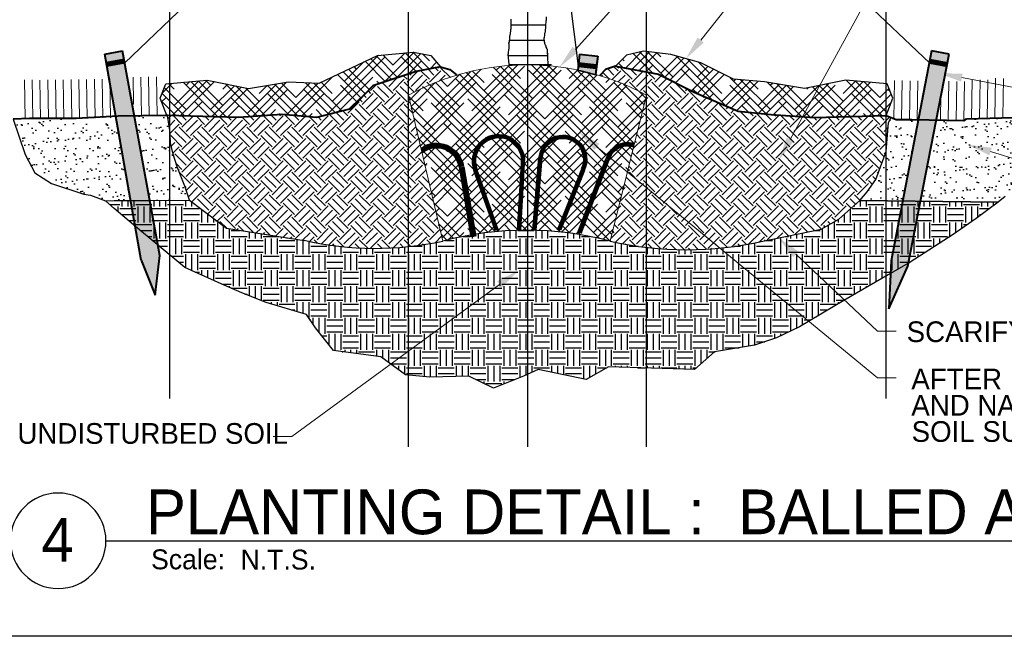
# Paper-space layout '113851PD001' of a CAD drawing. Header units: feet. Extents: x -1 to 187, y -1 to 115.
# Tile 3 of 32: x 1.8 to 6.96, y 5.26 to 8.49. Entities that reach past the tile are written whole.
import ezdxf

# ---------------------------------------------------------------- set-up
doc = ezdxf.new("R2010")
doc.units = ezdxf.units.FT
doc.header["$MEASUREMENT"] = 0
for name, color, linetype, plot in [('MA_Defpoints - construction guidline', 3, 'Continuous', False), ('MA_Defpoints - soil edge guideline', 60, 'Continuous', False), ('MA_Detail - frame', 92, 'Continuous', False)]:
    doc.layers.add(name, color=color, linetype=linetype, plot=plot)
for name, color, linetype in [('MA_Detail - earth_disturbed_hatch', 251, 'Continuous'), ('MA_Detail - hatch', 251, 'Continuous'), ('MA_Detail - mulch', 252, 'Continuous'), ('MA_Detail - title', 7, 'Continuous'), ('MA_Detail - wire', 6, 'Continuous'), ('MA_Detail - wood - hatch', 255, 'Continuous')]:
    doc.layers.add(name, color=color, linetype=linetype)
for name, color, linetype, lineweight in [('MA_Detail - finish_grade', 7, 'Continuous', 40), ('MA_Detail - lawn', 7, 'Continuous', 15), ('MA_Detail - plant rootball', 7, 'Continuous', 15), ('MA_Detail - planting hole', 7, 'Continuous', 15), ('MA_Detail - text - label', 7, 'Continuous', 9), ('MA_Detail - wire basket', 7, 'Continuous', 40), ('MA_Detail - wood', 5, 'Continuous', 40), ('MA_Detail - wrap', 7, 'Continuous', 25)]:
    doc.layers.add(name, color=color, linetype=linetype, lineweight=lineweight)
doc.styles.add('MA - 1-2 inch text', font='GOTHIC.TTF', dxfattribs={"height": 2.5})
doc.styles.add('MA - plant details', font='GOTHIC.TTF', dxfattribs={"height": 1.3})
doc.styles.add('MA detail number', font='GOTHIC.TTF')
doc.styles.add('ols - plant details', font='GOTHIC.TTF', dxfattribs={"height": 1.3})
doc.dimstyles.new('oakleaf detail dim style', dxfattribs={"dimtxt": 1.3, "dimasz": 1.5, "dimexe": 1, "dimexo": 1, "dimgap": 1, "dimtad": 0, "dimdec": 1, "dimlfac": 0.5, "dimzin": 3, "dimdsep": 46, "dimlunit": 4, "dimtxsty": 'ols - plant details', "dimblk": 'ARCHTICK', "dimcen": 0.125, "dimdle": 1, "dimclrd": 256, "dimclre": 256, "dimclrt": 256, "dimadec": 0, "dimazin": 1, "dimtfac": 1, "dimtdec": 1, "dimtofl": 0, "dimtmove": 1, "dimatfit": 3, "dimfxl": 1, "dimtolj": 1, "dimtzin": 0, "dimlwd": -1, "dimarcsym": 0})
pattern_1 = [(315, (2.00407, 5.75775), (0.1178511, -2e-17), [0.0833333, -0.0833333]), (315, (2.02617, 5.77985), (0.1178511, -2e-17), [0.0833333, -0.0833333]), (315, (2.04826, 5.801945), (0.1178511, -2e-17), [0.0833333, -0.0833333]), (45, (2.062995, 5.801945), (3e-17, 0.1178511), [0.0833333, -0.0833333]), (45, (2.08509, 5.77985), (3e-17, 0.1178511), [0.0833333, -0.0833333]), (45, (2.10719, 5.75775), (3e-17, 0.1178511), [0.0833333, -0.0833333])]
pattern_2 = [(37.5, (-1185259.8588, -440386.10538), (-0.0026903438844, 0.0822915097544), [0, -0.0649167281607, 0, -0.072604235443, 0, -0.0694011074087]), (7.5, (-1185259.8588, -440386.10538), (0.075584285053, 0.120529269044), [0, -0.0350208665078, 0, -0.0585104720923, 0, -0.0224218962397]), (327.5, (-1185259.91133, -440386.10538), (0.1329999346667, 0.0002416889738), [0, -0.021354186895, 0, -0.076875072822, 0, -0.1003646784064]), (317.5, (-1185259.91133, -440386.10538), (0.128386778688, 0.037484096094), [0, -0.0106770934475, 0, -0.050395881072, 0, -0.0576563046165])]
pattern_3 = [(45, (-1185259.858802, -440386.10538), (0.0637014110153, 0.10616901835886), [0.480466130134, -0.240233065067]), (135, (-1185259.858802, -440386.10538), (0.0637014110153, -0.10616901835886), [0.480466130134, -0.240233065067])]

# ---------------------------------------------------------------- blocks, each defined once
blk = doc.blocks.new('*X1000')
at = {"color": 0}
for p, q in [((3.5898, 4.375), (3.7063, 4.375)), ((3.5841, 4.3125), (3.7087, 4.3125)), ((3.5816, 4.25), (3.7102, 4.25)), ((3.5859, 4.1875), (3.7111, 4.1875)), ((3.5892, 4.125), (3.7175, 4.125)), ((3.5879, 4.0625), (3.7206, 4.0625)), ((3.5886, 4), (3.7213, 4)), ((3.5892, 3.9375), (3.7219, 3.9375)), ((3.5899, 3.875), (3.7226, 3.875)), ((3.5905, 3.8125), (3.7232, 3.8125)), ((3.5912, 3.75), (3.7239, 3.75)), ((3.5919, 3.6875), (3.7245, 3.6875)), ((3.5925, 3.625), (3.7252, 3.625)), ((3.5932, 3.5625), (3.7258, 3.5625)), ((3.5938, 3.5), (3.7265, 3.5)), ((3.5945, 3.4375), (3.7272, 3.4375)), ((3.5951, 3.375), (3.7278, 3.375)), ((3.5959, 3.3125), (3.7285, 3.3125)), ((3.5928, 3.25), (3.7316, 3.25)), ((3.5958, 3.1875), (3.732, 3.1875)), ((3.5917, 3.125), (3.7305, 3.125)), ((3.5867, 3.0625), (3.7282, 3.0625)), ((3.581, 3), (3.723, 3)), ((3.5747, 2.9375), (3.7359, 2.9375))]:
    blk.add_line(p, q, dxfattribs=at)
blk = doc.blocks.new('_ARCHTICK')
at = {"color": 0, "linetype": 'ByBlock', "const_width": 0.15}
blk.add_lwpolyline([(-0.5, -0.5), (0.5, 0.5)], dxfattribs=at)
blk = doc.blocks.new('*D975')
at = {"layer": 'Defpoints', "color": 0, "transparency": 16777216}
for p in [(-36.951, 22.01), (-28.246, 22.01, -400.961), (-26.719, 7.01, -400.961)]:
    blk.add_point(p, dxfattribs=at)
at = {"layer": 'MA_Detail - text - label', "transparency": 16777216}
for p, q in [((-36.951, 6.01), (-36.951, 23.01)), ((-36.951, 14.51), (-40.2, 11.414)), ((-40.2, 11.414), (-40.2, 9.414))]:
    blk.add_line(p, q, dxfattribs=at)
at = {"layer": 'MA_Detail - text - label', "lineweight": -2, "transparency": 16777216}
for p, q in [((-29.246, 22.01), (-37.951, 22.01)), ((-27.719, 7.01), (-37.951, 7.01))]:
    blk.add_line(p, q, dxfattribs=at)
at = {"layer": 'MA_Detail - text - label', "transparency": 16777216}
for p, rotation in [((-36.951, 22.01), 90), ((-36.951, 7.01), 270)]:
    blk.add_blockref('_ARCHTICK', p, dxfattribs=dict(at, rotation=rotation))
at = {"layer": 'MA_Detail - text - label', "transparency": 16777216, "insert": (-40.917, 8.414), "char_height": 1.3, "width": 14.78819, "attachment_point": 3, "rotation": 90, "style": 'MA - plant details'}
blk.add_mtext('\\A1;EQUAL', dxfattribs=at)
blk = doc.blocks.new('*D977')
at = {"layer": 'Defpoints', "color": 0, "transparency": 16777216}
for p in [(-36.951, 52.01), (-26.724, 52.01), (-27.998, 36.969, -902.217)]:
    blk.add_point(p, dxfattribs=at)
at = {"layer": 'MA_Detail - text - label', "transparency": 16777216}
for p, q in [((-36.951, 35.969), (-36.951, 53.01)), ((-36.951, 44.489), (-40.2, 42.168)), ((-40.2, 42.168), (-40.2, 40.168))]:
    blk.add_line(p, q, dxfattribs=at)
at = {"layer": 'MA_Detail - text - label', "lineweight": -2, "transparency": 16777216}
for p, q in [((-27.724, 52.01), (-37.951, 52.01)), ((-28.998, 36.969), (-37.951, 36.969))]:
    blk.add_line(p, q, dxfattribs=at)
at = {"layer": 'MA_Detail - text - label', "transparency": 16777216}
for p, rotation in [((-36.951, 52.01), 90), ((-36.951, 36.969), 270)]:
    blk.add_blockref('_ARCHTICK', p, dxfattribs=dict(at, rotation=rotation))
at = {"layer": 'MA_Detail - text - label', "transparency": 16777216, "insert": (-40.917, 39.168), "char_height": 1.3, "width": 14.78819, "attachment_point": 3, "rotation": 90, "style": 'MA - plant details'}
blk.add_mtext('\\A1;EQUAL', dxfattribs=at)
blk = doc.blocks.new('rgaerhae')
at = {"layer": 'MA_Defpoints - construction guidline'}
for p, q in [((-8.9296, 52.0103, -400.9613), (-53.1056, 52.0103, -400.9613)), ((-5.9131, 36.9687, -400.9613), (-50.0891, 36.9687, -400.9613)), ((-5.9131, 29.5103), (-50.0891, 29.5103)), ((-5.9131, 22.0103), (-50.0891, 22.0103)), ((-8.9296, 7.0103, -400.9613), (-53.1056, 7.0103, -400.9613))]:
    blk.add_line(p, q, dxfattribs=at)
at = {"layer": 'MA_Detail - text - label'}
for base, p1, p2, picture, middle in [((-36.9514, 52.0103, -400.9613), (-27.9976, 36.9687, -1303.1785), (-26.724, 52.0103, -400.9613), '*D977', (-40.1998, 39.1681, -400.9613)), ((-36.9514, 22.0103), (-26.7193, 7.0103, -400.9613), (-28.2462, 22.0103, -400.9613), '*D975', (-40.1998, 8.4145))]:
    dim = blk.add_linear_dim(base=base, p1=p1, p2=p2, angle=90, text='EQUAL', dimstyle='oakleaf detail dim style', override={"dimasz": 1}, dxfattribs=at)
    dim.commit()
    dim.dimension.update_dxf_attribs({"geometry": picture, "text_midpoint": middle, "dimtype": 128})

psp = doc.layouts.new('113851PD001')

# ---------------------------------------------------------------- hatches: boundary and pattern name
at = {"layer": 'MA_Detail - earth_disturbed_hatch', "ltscale": 2}
h = psp.add_hatch(dxfattribs=at)
h.set_pattern_fill('EARTH', color=256, scale=4, angle=-45, style=0)
h.set_pattern_definition(pattern_1)
edge = h.paths.add_edge_path()
edge.add_line((4.0187, 7.327), (3.8383, 8.0912))
edge.add_ellipse((4.4615, 6.9432), major_axis=(-0.9236, 0.9236), ratio=1, start_angle=331.4788, end_angle=343.4996, ccw=False)
edge.add_line((4.091, 8.1958), (4.0539, 8.2243))
edge.add_line((4.0539, 8.2243), (4.0057, 8.2387))
edge.add_line((4.0057, 8.2387), (3.8783, 8.2141))
edge.add_line((3.8783, 8.2141), (3.6522, 8.1388))
edge.add_line((3.6522, 8.1388), (3.5363, 8.0198))
edge.add_line((3.5363, 8.0198), (3.3558, 7.9747))
edge.add_line((3.3558, 7.9747), (3.1753, 7.9898))
edge.add_line((3.1753, 7.9898), (2.9496, 7.9747))
edge.add_line((2.9496, 7.9747), (2.5736, 7.9847))
edge.add_line((2.5736, 7.9847), (2.5779, 7.9738))
edge.add_line((2.5779, 7.9738), (2.5883, 7.9055))
edge.add_line((2.5883, 7.9055), (2.5919, 7.8419))
edge.add_line((2.5919, 7.8419), (2.6067, 7.7821))
edge.add_line((2.6067, 7.7821), (2.6274, 7.7148))
edge.add_line((2.6274, 7.7148), (2.6673, 7.614))
edge.add_line((2.6673, 7.614), (2.6922, 7.5416))
edge.add_line((2.6922, 7.5416), (2.8854, 7.394))
edge.add_line((2.8854, 7.394), (3.2927, 7.3308))
edge.add_ellipse((3.664, 8.9447), major_axis=(-1.171, 1.171), ratio=1, start_angle=122.0438, end_angle=147.3657)
h = psp.add_hatch(dxfattribs=at)
h.set_pattern_fill('EARTH', color=256, scale=4, angle=-45, style=0)
h.set_pattern_definition(pattern_1)
edge = h.paths.add_edge_path()
edge.add_line((5.6932, 7.327), (5.9986, 7.3894))
edge.add_line((5.9986, 7.3894), (6.0906, 7.4416))
edge.add_line((6.0906, 7.4416), (6.2017, 7.5385))
edge.add_line((6.2017, 7.5385), (6.2391, 7.5845))
edge.add_line((6.2391, 7.5845), (6.2854, 7.6489))
edge.add_line((6.2854, 7.6489), (6.3383, 7.7955))
edge.add_line((6.3383, 7.7955), (6.3518, 7.9472))
edge.add_line((6.3518, 7.9472), (6.3646, 7.9744))
edge.add_line((6.3646, 7.9744), (6.3383, 7.9847))
edge.add_line((6.3383, 7.9847), (5.9622, 7.9747))
edge.add_line((5.9622, 7.9747), (5.7366, 7.9898))
edge.add_line((5.7366, 7.9898), (5.5634, 8.0069))
edge.add_line((5.5634, 8.0069), (5.3345, 8.1059))
edge.add_line((5.3345, 8.1059), (5.1466, 8.2015))
edge.add_line((5.1466, 8.2015), (4.9211, 8.2424))
edge.add_line((4.9211, 8.2424), (4.8704, 8.2243))
edge.add_line((4.8704, 8.2243), (4.8406, 8.1933))
edge.add_ellipse((4.4615, 6.9432), major_axis=(0.9236, 0.9236), ratio=1, start_angle=376.5004, end_angle=388.1319, ccw=False)
edge.add_line((5.0848, 8.0912), (4.8939, 7.327))
edge.add_ellipse((5.2936, 9.0625), major_axis=(1.2593, 1.2593), ratio=1, start_angle=212.0318, end_angle=237.9682)
h = psp.add_hatch(dxfattribs=at)
h.set_pattern_fill('EARTH', color=256, scale=4, angle=-90, style=0)
h.set_pattern_definition([(270, (2.00407, 5.75775), (0.0833333, -0.0833333), [0.0833333, -0.0833333]), (270, (2.03532, 5.75775), (0.0833333, -0.0833333), [0.0833333, -0.0833333]), (270, (2.06657, 5.75775), (0.0833333, -0.0833333), [0.0833333, -0.0833333]), (360, (2.07699, 5.747335), (0.0833333, 0.0833333), [0.0833333, -0.0833333]), (360, (2.07699, 5.716085), (0.0833333, 0.0833333), [0.0833333, -0.0833333]), (360, (2.07699, 5.684835), (0.0833333, 0.0833333), [0.0833333, -0.0833333])])
edge = h.paths.add_edge_path()
edge.add_ellipse((4.4563, 5.7048), major_axis=(1.1881, 1.1881), ratio=1, start_angle=389.9029, end_angle=420.0971, ccw=False)
edge.add_ellipse((5.2936, 9.0625), major_axis=(1.2593, 1.2593), ratio=1, start_angle=212.0318, end_angle=237.9682)
edge.add_line((5.6932, 7.327), (5.9986, 7.3894))
edge.add_line((5.9986, 7.3894), (6.0906, 7.4416))
edge.add_line((6.0906, 7.4416), (6.2017, 7.5385))
edge.add_line((6.2017, 7.5385), (6.9245, 7.5306))
edge.add_line((6.9245, 7.5306), (6.8103, 7.4457))
edge.add_line((6.8103, 7.4457), (6.6898, 7.3612))
edge.add_line((6.6898, 7.3612), (6.4639, 7.2162))
edge.add_line((6.4639, 7.2162), (6.3491, 7.1499))
edge.add_line((6.3491, 7.1499), (6.1171, 7.016))
edge.add_line((6.1171, 7.016), (5.8856, 6.8783))
edge.add_line((5.8856, 6.8783), (5.7648, 6.8199))
edge.add_line((5.7648, 6.8199), (5.6499, 6.7815))
edge.add_line((5.6499, 6.7815), (5.4394, 6.7468))
edge.add_line((5.4394, 6.7468), (5.3355, 6.6546))
edge.add_line((5.3355, 6.6546), (4.8845, 6.6689))
edge.add_line((4.8845, 6.6689), (4.7685, 6.602))
edge.add_line((4.7685, 6.602), (4.5179, 6.6554))
edge.add_line((4.5179, 6.6554), (4.4398, 6.6195))
edge.add_line((4.4398, 6.6195), (4.2825, 6.5565))
edge.add_line((4.2825, 6.5565), (4.1537, 6.6193))
edge.add_line((4.1537, 6.6193), (3.9498, 6.6139))
edge.add_line((3.9498, 6.6139), (3.822, 6.6273))
edge.add_line((3.822, 6.6273), (3.6941, 6.7201))
edge.add_line((3.6941, 6.7201), (3.4454, 6.7535))
edge.add_line((3.4454, 6.7535), (3.3519, 6.8733))
edge.add_line((3.3519, 6.8733), (3.3042, 6.9424))
edge.add_line((3.3042, 6.9424), (3.0936, 7.0047))
edge.add_line((3.0936, 7.0047), (2.966, 7.0553))
edge.add_line((2.966, 7.0553), (2.8571, 7.1039))
edge.add_line((2.8571, 7.1039), (2.6666, 7.1889))
edge.add_line((2.6666, 7.1889), (2.3993, 7.4114))
edge.add_line((2.3993, 7.4114), (2.2972, 7.498))
edge.add_line((2.2972, 7.498), (2.2522, 7.5377))
edge.add_line((2.2522, 7.5377), (2.2965, 7.5388))
edge.add_line((2.2965, 7.5388), (2.6922, 7.5416))
edge.add_line((2.6922, 7.5416), (2.8854, 7.394))
edge.add_line((2.8854, 7.394), (3.2927, 7.3308))
edge.add_ellipse((3.664, 8.9447), major_axis=(-1.171, 1.171), ratio=1, start_angle=122.0438, end_angle=147.3657)
at = {"layer": 'MA_Detail - hatch'}
h = psp.add_hatch(dxfattribs=at)
h.set_pattern_fill('AR-SAND', color=256, scale=0.5125, style=0)
h.set_pattern_definition(pattern_2)
h.paths.add_polyline_path([(2.3089, 7.9801), (2.1152, 7.9697), (2.1152, 7.9688), (1.8536, 7.969), (1.7694, 7.9643), (1.8314, 7.7805), (1.8817, 7.6849), (1.969, 7.629), (2.1382, 7.5718), (2.1728, 7.5674), (2.2522, 7.5377), (2.2965, 7.5388), (2.3906, 7.5395)])
h.paths.add_polyline_path([(2.6067, 7.7821), (2.5919, 7.8419), (2.5883, 7.9055), (2.5779, 7.9738), (2.5736, 7.9847), (2.4044, 7.982), (2.4869, 7.5403), (2.6922, 7.5416), (2.6673, 7.614), (2.6274, 7.7148)])
h = psp.add_hatch(dxfattribs=at)
h.set_pattern_fill('AR-SAND', color=256, scale=0.5125, style=0)
h.set_pattern_definition(pattern_2)
h.paths.add_polyline_path([(6.5099, 7.9629), (6.4728, 7.9635), (6.4319, 7.9638), (6.3794, 7.9642), (6.3794, 7.9686), (6.3646, 7.9744), (6.3518, 7.9472), (6.3383, 7.7955), (6.2854, 7.6489), (6.2391, 7.5845), (6.2017, 7.5385), (6.4302, 7.536)])
h.paths.add_polyline_path([(7.1816, 7.8233), (7.2001, 7.9022), (7.1961, 7.9427), (7.0881, 7.9729), (7.0032, 7.9739), (6.7587, 7.9662), (6.7454, 7.959), (6.6055, 7.9613), (6.5264, 7.535), (6.9245, 7.5306), (6.9624, 7.5603), (7.0383, 7.6196), (7.1092, 7.7291), (7.1458, 7.7724)])
at = {"layer": 'MA_Detail - mulch'}
h = psp.add_hatch(dxfattribs=at)
h.set_pattern_fill('HOUND', color=256, scale=5.765594, angle=45, style=0)
h.set_pattern_definition(pattern_3)
h.paths.add_polyline_path([(2.5385, 8.0749), (2.5686, 8.15), (2.7842, 8.1701), (2.9998, 8.125), (3.2104, 8.16), (3.3703, 8.1529), (3.6751, 8.2992), (3.8647, 8.3166), (3.9547, 8.2987), (4.0057, 8.2387), (3.8783, 8.2141), (3.6522, 8.1388), (3.5363, 8.0198), (3.3558, 7.9747), (3.1753, 7.9898), (2.9496, 7.9747), (2.5736, 7.9847)])
h = psp.add_hatch(dxfattribs=at)
h.set_pattern_fill('HOUND', color=256, scale=5.765594, angle=45, style=0)
h.set_pattern_definition(pattern_3)
h.paths.add_polyline_path([(6.3433, 8.15), (6.1277, 8.1701), (5.9121, 8.125), (5.7015, 8.16), (5.54, 8.1738), (5.3687, 8.2595), (5.2115, 8.3039), (5.068, 8.3209), (4.9792, 8.3005), (4.9211, 8.2424), (5.1466, 8.2015), (5.3345, 8.1059), (5.5634, 8.0069), (5.7366, 7.9898), (5.9622, 7.9747), (6.3383, 7.9847), (6.3734, 8.0749)])
h = psp.add_hatch(dxfattribs=at)
h.set_pattern_fill('HOUND', color=256, scale=5.765594, angle=45, style=0)
h.set_pattern_definition([(45, (2.00407, 5.75775), (0.0637014, 0.10616902), [0.480466, -0.240233]), (135, (2.00407, 5.75775), (0.0637014, -0.10616902), [0.480466, -0.240233])])
edge = h.paths.add_edge_path()
edge.add_line((4.0187, 7.327), (3.8383, 8.0912))
edge.add_ellipse((4.4615, 6.9432), major_axis=(-0.9236, 0.9236), ratio=1, start_angle=286.5004, end_angle=343.4996, ccw=False)
edge.add_line((5.0848, 8.0912), (4.8939, 7.327))
edge.add_ellipse((4.4563, 5.7048), major_axis=(-1.1881, 1.1881), ratio=1, start_angle=-60.0971, end_angle=-29.9029)
at = {"layer": 'MA_Detail - wood - hatch'}
h = psp.add_hatch(color=256, dxfattribs=at)
h.dxf.hatch_style = 1
h.paths.add_polyline_path([(2.349, 8.2772), (2.3407, 8.3227), (2.2486, 8.3055), (2.2566, 8.2601)])
h = psp.add_hatch(color=256, dxfattribs=at)
h.dxf.hatch_style = 1
h.paths.add_polyline_path([(4.823, 8.2495), (4.8286, 8.2957), (4.7336, 8.3063), (4.7285, 8.26)])
h = psp.add_hatch(color=256, dxfattribs=at)
h.dxf.hatch_style = 1
h.paths.add_polyline_path([(6.6604, 8.2602), (6.6692, 8.3055), (6.5771, 8.3227), (6.5684, 8.2773)])
h = psp.add_hatch(color=256, dxfattribs=at)
h.dxf.hatch_style = 1
h.paths.add_polyline_path([(2.4388, 7.2274), (2.5116, 7.0435), (2.5356, 7.2509), (2.352, 8.2604), (2.2596, 8.2433)])
h = psp.add_hatch(color=256, dxfattribs=at)
h.dxf.hatch_style = 1
h.paths.add_polyline_path([(6.6571, 8.2435), (6.5651, 8.2605), (6.3649, 7.2238), (6.3529, 6.9714), (6.4529, 7.1963)])
h = psp.add_hatch(color=256, dxfattribs=at)
h.dxf.hatch_style = 1
h.paths.add_polyline_path([(4.8167, 8.1975), (4.8209, 8.2326), (4.7266, 8.2431), (4.7242, 8.2219)])

# ---------------------------------------------------------------- linework, layer by layer
at = {"layer": 'Defpoints'}
psp.add_line((4.7242, 8.2219, -1189.2896), (4.8167, 8.1975, -1515.135), dxfattribs=at)
at = {"layer": 'MA_Defpoints - construction guidline'}
for p, q in [((4.7336, 8.3063), (4.7285, 8.26)), ((4.8286, 8.2957), (4.7336, 8.3063)), ((4.7285, 8.26), (4.823, 8.2495)), ((4.823, 8.2495), (4.8286, 8.2957)), ((4.7266, 8.2431, -651.5892), (4.7242, 8.2219, -651.5892)), ((4.7242, 8.2219, -651.5892), (4.8167, 8.1975, -651.5892)), ((4.8209, 8.2326, -651.5892), (4.7266, 8.2431, -651.5892)), ((4.8167, 8.1975, -651.5892), (4.8209, 8.2326, -651.5892))]:
    psp.add_line(p, q, dxfattribs=at)
at = {"layer": 'MA_Defpoints - soil edge guideline'}
for p, q in [((1.8536, 7.969, -400.9613), (1.7694, 7.9643, -400.9613)), ((1.7694, 7.9643, -400.9613), (1.8314, 7.7805, -400.9613)), ((2.0988, 7.9688, -400.9613), (1.8536, 7.969, -400.9613)), ((2.3184, 7.9806, -400.9613), (2.0988, 7.9688, -400.9613)), ((2.5736, 7.9847, -400.9613), (2.3184, 7.9806, -400.9613)), ((2.5779, 7.9738, -400.9613), (2.5736, 7.9847, -400.9613)), ((2.5883, 7.9055, -400.9613), (2.5779, 7.9738, -400.9613)), ((6.3383, 7.7955, -400.9613), (6.3518, 7.9472, -400.9613)), ((6.3518, 7.9472, -400.9613), (6.3646, 7.9744, -400.9613)), ((6.3646, 7.9744, -400.9613), (6.391, 7.9641, -400.9613)), ((6.391, 7.9641, -400.9613), (6.4319, 7.9638, -400.9613)), ((6.4319, 7.9638, -400.9613), (6.4728, 7.9635, -400.9613)), ((6.4728, 7.9635, -400.9613), (6.7454, 7.959, -400.9613)), ((6.7454, 7.959, -400.9613), (6.7587, 7.9662, -400.9613)), ((6.7587, 7.9662, -400.9613), (7.0032, 7.9739, -400.9613)), ((2.5919, 7.8419, -400.9613), (2.5883, 7.9055, -400.9613)), ((2.6067, 7.7821, -400.9613), (2.5919, 7.8419, -400.9613)), ((6.2854, 7.6489, -400.9613), (6.3383, 7.7955, -400.9613)), ((1.8314, 7.7805, -400.9613), (1.8817, 7.6849, -400.9613)), ((2.6274, 7.7148, -400.9613), (2.6067, 7.7821, -400.9613)), ((1.8817, 7.6849, -400.9613), (1.969, 7.629, -400.9613)), ((2.6673, 7.614, -400.9613), (2.6274, 7.7148, -400.9613)), ((1.969, 7.629, -400.9613), (2.1382, 7.5718, -400.9613)), ((6.2391, 7.5845, -400.9613), (6.2854, 7.6489, -400.9613)), ((2.6922, 7.5416, -400.9613), (2.6673, 7.614, -400.9613)), ((6.2017, 7.5385, -400.9613), (6.2391, 7.5845, -400.9613)), ((2.1382, 7.5718, -400.9613), (2.1728, 7.5674, -400.9613)), ((2.1728, 7.5674, -400.9613), (2.2522, 7.5377, -400.9613)), ((2.2522, 7.5377, -400.9613), (2.482, 7.5397, -400.9613)), ((2.2522, 7.5377, -402.6226), (2.2965, 7.5388, -402.6226)), ((2.2972, 7.498, -402.6226), (2.2522, 7.5377, -402.6226)), ((2.2965, 7.5388, -402.6226), (2.6922, 7.5416, -402.6226)), ((2.482, 7.5397, -400.9613), (2.6922, 7.5416, -400.9613)), ((2.6922, 7.5416, -402.6226), (2.8854, 7.394, -402.6226)), ((6.0906, 7.4416, -402.6226), (6.2017, 7.5385, -402.6226)), ((6.9245, 7.5306, -400.9613), (6.2017, 7.5385, -400.9613)), ((6.2017, 7.5385, -402.6226), (6.9245, 7.5306, -402.6226)), ((6.9245, 7.5306, -402.6226), (6.8103, 7.4457, -402.6226)), ((6.9624, 7.5603, -400.9613), (6.9245, 7.5306, -400.9613)), ((2.3993, 7.4114, -402.6226), (2.2972, 7.498, -402.6226)), ((5.9986, 7.3894, -402.6226), (6.0906, 7.4416, -402.6226)), ((6.8103, 7.4457, -402.6226), (6.6898, 7.3612, -402.6226)), ((2.6666, 7.1889, -402.6226), (2.3993, 7.4114, -402.6226)), ((2.8854, 7.394, -402.6226), (3.2927, 7.3308, -402.6226)), ((5.6932, 7.327, -402.6226), (5.9986, 7.3894, -402.6226)), ((6.6898, 7.3612, -402.6226), (6.4639, 7.2162, -402.6226)), ((2.8571, 7.1039, -402.6226), (2.6666, 7.1889, -402.6226)), ((6.4639, 7.2162, -402.6226), (6.3491, 7.1499, -402.6226)), ((6.3491, 7.1499, -402.6226), (6.1171, 7.016, -402.6226)), ((2.966, 7.0553, -402.6226), (2.8571, 7.1039, -402.6226)), ((3.0936, 7.0047, -402.6226), (2.966, 7.0553, -402.6226)), ((6.1171, 7.016, -402.6226), (5.8856, 6.8783, -402.6226)), ((3.3042, 6.9424, -402.6226), (3.0936, 7.0047, -402.6226)), ((3.3519, 6.8733, -402.6226), (3.3042, 6.9424, -402.6226)), ((3.4454, 6.7535, -402.6226), (3.3519, 6.8733, -402.6226)), ((5.8856, 6.8783, -402.6226), (5.7648, 6.8199, -402.6226)), ((5.7648, 6.8199, -402.6226), (5.6499, 6.7815, -402.6226)), ((3.6941, 6.7201, -402.6226), (3.4454, 6.7535, -402.6226)), ((5.6499, 6.7815, -402.6226), (5.4394, 6.7468, -402.6226)), ((3.822, 6.6273, -402.6226), (3.6941, 6.7201, -402.6226)), ((5.4394, 6.7468, -402.6226), (5.3355, 6.6546, -402.6226)), ((4.5179, 6.6554, -402.6226), (4.4398, 6.6195, -402.6226)), ((4.7685, 6.602, -402.6226), (4.5179, 6.6554, -402.6226)), ((4.8845, 6.6689, -402.6226), (4.7685, 6.602, -402.6226)), ((5.3355, 6.6546, -402.6226), (4.8845, 6.6689, -402.6226)), ((3.9498, 6.6139, -402.6226), (3.822, 6.6273, -402.6226)), ((4.1537, 6.6193, -402.6226), (3.9498, 6.6139, -402.6226)), ((4.2825, 6.5565, -402.6226), (4.1537, 6.6193, -402.6226)), ((4.4398, 6.6195, -402.6226), (4.2825, 6.5565, -402.6226))]:
    psp.add_line(p, q, dxfattribs=at)
for centre, major_axis, start_param, end_param in [((4.4563, 5.6517, -402.6226), (1.2244, 1.2244), 0.529894, 1.040902), ((3.664, 8.9447, -402.6226), (-1.171, 1.171), 2.130066, 2.572016), ((5.2936, 9.0625, -402.6226), (1.2593, 1.2593), 3.700653, 4.153329)]:
    psp.add_ellipse(centre, major_axis=major_axis, ratio=1, start_param=start_param, end_param=end_param, dxfattribs=at)
at = {"layer": 'MA_Detail - finish_grade'}
for p, q in [((3.8783, 8.2141, -400.9613), (3.6522, 8.1388, -400.9613)), ((4.0057, 8.2387, -400.9613), (3.8783, 8.2141, -400.9613)), ((4.0057, 8.2387, -400.9613), (4.0539, 8.2243, -400.9613)), ((4.0057, 8.2387, -400.9613), (4.0057, 8.2387, -400.9613)), ((4.0539, 8.2243, -400.9613), (4.0888, 8.1975, -400.9613)), ((4.8704, 8.2243), (4.8407, 8.1934)), ((4.9211, 8.2424), (4.8704, 8.2243)), ((4.9211, 8.2424, -400.9613), (4.9211, 8.2424, -400.9613)), ((4.9211, 8.2424, -400.9613), (5.1466, 8.2015, -400.9613)), ((5.1466, 8.2015, -400.9613), (5.3345, 8.1059, -400.9613)), ((3.6522, 8.1388, -400.9613), (3.5363, 8.0198, -400.9613)), ((5.3345, 8.1059, -400.9613), (5.5634, 8.0069, -400.9613)), ((3.5363, 8.0198, -400.9613), (3.3558, 7.9747, -400.9613)), ((5.5634, 8.0069, -400.9613), (5.7366, 7.9898, -400.9613)), ((1.8536, 7.969, -400.9613), (1.7694, 7.9643, -400.9613)), ((2.0988, 7.9688, -400.9613), (1.8536, 7.969, -400.9613)), ((2.3184, 7.9806, -400.9613), (2.0988, 7.9688, -400.9613)), ((2.5736, 7.9847, -400.9613), (2.3184, 7.9806, -400.9613)), ((2.5736, 7.9847, -400.9613), (2.5736, 7.9847, -400.9613)), ((2.9496, 7.9747, -400.9613), (2.5736, 7.9847, -400.9613)), ((2.5736, 7.9847, -400.9613), (2.5736, 7.9847, -400.9613)), ((3.1753, 7.9898, -400.9613), (2.9496, 7.9747, -400.9613)), ((3.3558, 7.9747, -400.9613), (3.1753, 7.9898, -400.9613)), ((5.7366, 7.9898, -400.9613), (5.9622, 7.9747, -400.9613)), ((5.9622, 7.9747, -400.9613), (6.3383, 7.9847, -400.9613)), ((6.3383, 7.9847, -400.9613), (6.391, 7.9641, -400.9613)), ((6.3383, 7.9847, -400.9613), (6.3383, 7.9847, -400.9613)), ((6.391, 7.9641, -400.9613), (6.4319, 7.9638, -400.9613)), ((6.4319, 7.9638, -400.9613), (6.4728, 7.9635, -400.9613)), ((6.4728, 7.9635, -400.9613), (6.7454, 7.959, -400.9613)), ((6.7454, 7.959, -400.9613), (6.7587, 7.9662, -400.9613)), ((6.7587, 7.9662, -400.9613), (7.0032, 7.9739, -400.9613))]:
    psp.add_line(p, q, dxfattribs=at)
at = {"layer": 'MA_Detail - frame'}
psp.add_line((12.9917, 5.2578), (1.5, 5.2578), dxfattribs=at)
at = {"layer": 'MA_Detail - lawn'}
for p, q in [((1.8276, 8.171, -400.9613), (1.8309, 7.9676, -400.9613)), ((1.8682, 8.1717, -400.9613), (1.8716, 7.9683, -400.9613)), ((1.9089, 8.1695, -400.9613), (1.9123, 7.9662, -400.9613)), ((1.9496, 8.1702, -400.9613), (1.953, 7.9669, -400.9613)), ((1.9903, 8.1709, -400.9613), (1.9936, 7.9675, -400.9613)), ((2.031, 8.1715, -400.9613), (2.0343, 7.9682, -400.9613)), ((2.0716, 8.1722, -400.9613), (2.075, 7.9689, -400.9613)), ((2.1123, 8.1729, -400.9613), (2.1156, 7.9695, -400.9613)), ((2.153, 8.1735, -400.9613), (2.1563, 7.9702, -400.9613)), ((2.1936, 8.1742, -400.9613), (2.197, 7.9709, -400.9613)), ((2.2343, 8.1749, -400.9613), (2.2376, 7.9715, -400.9613)), ((2.275, 8.1755, -400.9613), (2.2783, 7.9722, -400.9613)), ((2.3964, 8.1852, -400.9613), (2.3987, 8.0436, -400.9613)), ((2.4371, 8.1859, -400.9613), (2.4404, 7.9826, -400.9613)), ((2.4777, 8.1866, -400.9613), (2.4811, 7.9832, -400.9613)), ((2.5184, 8.1872, -400.9613), (2.5217, 7.9839, -400.9613)), ((6.3825, 8.1675, -400.9613), (6.3792, 7.9659, -400.9613)), ((6.4231, 8.1668, -400.9613), (6.4198, 7.9635, -400.9613)), ((6.4638, 8.1662, -400.9613), (6.4605, 7.9628, -400.9613)), ((6.5045, 8.1655, -400.9613), (6.5011, 7.9622, -400.9613)), ((6.6674, 8.1637, -400.9613), (6.6641, 7.9603, -400.9613)), ((6.7081, 8.163, -400.9613), (6.7047, 7.9597, -400.9613)), ((6.7487, 8.1624, -400.9613), (6.7454, 7.959, -400.9613)), ((6.7896, 8.1704, -400.9613), (6.7862, 7.9671, -400.9613)), ((6.8303, 8.1717, -400.9613), (6.8269, 7.9683, -400.9613)), ((6.8709, 8.171, -400.9613), (6.8676, 7.9677, -400.9613)), ((6.9117, 8.1791, -400.9613), (6.9084, 7.9758, -400.9613)), ((6.9524, 8.1784, -400.9613), (6.9491, 7.9751, -400.9613)), ((6.6256, 8.0962, -400.9613), (6.6234, 7.961, -400.9613))]:
    psp.add_line(p, q, dxfattribs=at)
at = {"layer": 'MA_Detail - mulch'}
for p, q in [((3.3703, 8.1529, -400.9613), (3.6751, 8.2992, -400.9613)), ((3.6751, 8.2992, -400.9613), (3.8647, 8.3166, -400.9613)), ((3.8647, 8.3166, -400.9613), (3.9547, 8.2987, -400.9613)), ((4.9792, 8.3005, -400.9613), (4.9211, 8.2424, -400.9613)), ((5.068, 8.3209, -400.9613), (4.9792, 8.3005, -400.9613)), ((5.2115, 8.3039, -400.9613), (5.068, 8.3209, -400.9613)), ((5.3687, 8.2595, -400.9613), (5.2115, 8.3039, -400.9613)), ((3.9547, 8.2987, -400.9613), (4.0057, 8.2387, -400.9613)), ((5.54, 8.1738, -400.9613), (5.3687, 8.2595, -400.9613)), ((3.8783, 8.2141, -400.9613), (3.6522, 8.1388, -400.9613)), ((4.0057, 8.2387, -400.9613), (3.8783, 8.2141, -400.9613)), ((4.9211, 8.2424, -400.9613), (5.1466, 8.2015, -400.9613)), ((5.1466, 8.2015, -400.9613), (5.3345, 8.1059, -400.9613)), ((2.5385, 8.0749, -400.9613), (2.5686, 8.15, -400.9613)), ((2.5686, 8.15, -400.9613), (2.7842, 8.1701, -400.9613)), ((2.7842, 8.1701, -400.9613), (2.9998, 8.125, -400.9613)), ((2.9998, 8.125, -400.9613), (3.2104, 8.16, -400.9613)), ((3.2104, 8.16, -400.9613), (3.3703, 8.1529, -400.9613)), ((5.7015, 8.16, -400.9613), (5.54, 8.1738, -400.9613)), ((5.9121, 8.125, -400.9613), (5.7015, 8.16, -400.9613)), ((6.1277, 8.1701, -400.9613), (5.9121, 8.125, -400.9613)), ((6.3433, 8.15, -400.9613), (6.1277, 8.1701, -400.9613)), ((6.3734, 8.0749, -400.9613), (6.3433, 8.15, -400.9613)), ((3.6522, 8.1388, -400.9613), (3.5363, 8.0198, -400.9613)), ((5.3345, 8.1059, -400.9613), (5.5634, 8.0069, -400.9613)), ((2.5736, 7.9847, -400.9613), (2.5385, 8.0749, -400.9613)), ((2.5385, 8.0749, -400.9613), (2.5385, 8.0749, -400.9613)), ((6.3383, 7.9847, -400.9613), (6.3734, 8.0749, -400.9613)), ((3.5363, 8.0198, -400.9613), (3.3558, 7.9747, -400.9613)), ((5.5634, 8.0069, -400.9613), (5.7366, 7.9898, -400.9613)), ((2.9496, 7.9747, -400.9613), (2.5736, 7.9847, -400.9613)), ((3.1753, 7.9898, -400.9613), (2.9496, 7.9747, -400.9613)), ((3.3558, 7.9747, -400.9613), (3.1753, 7.9898, -400.9613)), ((5.7366, 7.9898, -400.9613), (5.9622, 7.9747, -400.9613)), ((5.9622, 7.9747, -400.9613), (6.3383, 7.9847, -400.9613))]:
    psp.add_line(p, q, dxfattribs=at)
at = {"layer": 'MA_Detail - plant rootball'}
for p, q in [((4.0187, 7.327, -1303.1785), (3.8383, 8.0912, -1303.1785)), ((5.0848, 8.0912, -1303.1785), (4.8939, 7.327, -1303.1785))]:
    psp.add_line(p, q, dxfattribs=at)
for centre, major_axis, start_param, end_param in [((4.4615, 6.9432, -1303.1785), (-0.9236, 0.9236), -1.28281, -0.287986), ((4.4563, 5.7048, -1303.1785), (1.1881, 1.1881), 0.521904, 1.048893)]:
    psp.add_ellipse(centre, major_axis=major_axis, ratio=1, start_param=start_param, end_param=end_param, dxfattribs=at)
at = {"layer": 'MA_Detail - planting hole'}
for p, q in [((2.5736, 7.9847, -400.9613), (2.5736, 7.9847, -400.9613)), ((2.5736, 7.9847, -400.9613), (2.5779, 7.9738, -400.9613)), ((2.5779, 7.9738, -400.9613), (2.5883, 7.9055, -400.9613)), ((6.3383, 7.7955, -400.9613), (6.3518, 7.9472, -400.9613)), ((6.3518, 7.9472, -400.9613), (6.3646, 7.9744, -400.9613)), ((2.5883, 7.9055, -400.9613), (2.5919, 7.8419, -400.9613)), ((2.5919, 7.8419, -400.9613), (2.6067, 7.7821, -400.9613)), ((6.2854, 7.6489, -400.9613), (6.3383, 7.7955, -400.9613)), ((2.6067, 7.7821, -400.9613), (2.6274, 7.7148, -400.9613)), ((2.6274, 7.7148, -400.9613), (2.6673, 7.614, -400.9613)), ((6.2391, 7.5845, -400.9613), (6.2854, 7.6489, -400.9613)), ((2.6673, 7.614, -400.9613), (2.6922, 7.5416, -400.9613)), ((6.2017, 7.5385, -400.9613), (6.2391, 7.5845, -400.9613)), ((2.6922, 7.5416, -400.9613), (2.8854, 7.394, -400.9613)), ((6.0906, 7.4416, -400.9613), (6.2017, 7.5385, -400.9613)), ((5.9986, 7.3894, -400.9613), (6.0906, 7.4416, -400.9613)), ((6.0906, 7.4416, -400.9613), (6.0906, 7.4416, -400.9613)), ((6.0906, 7.4416, -400.9613), (6.0906, 7.4416, -400.9613)), ((2.8854, 7.394, -400.9613), (2.8854, 7.394, -400.9613)), ((2.8854, 7.394, -400.9613), (3.2927, 7.3308, -400.9613)), ((5.6932, 7.327, -400.9613), (5.9986, 7.3894, -400.9613))]:
    psp.add_line(p, q, dxfattribs=at)
for centre, major_axis, start_param, end_param in [((4.4563, 5.7048, -400.9613), (1.1881, 1.1881), 0.521904, 1.048893), ((3.664, 8.9447, -400.9613), (1.171, 1.171), 3.700862, 4.142813), ((5.2936, 9.0625, -400.9613), (1.2593, 1.2593), 3.700653, 4.153329)]:
    psp.add_ellipse(centre, major_axis=major_axis, ratio=1, start_param=start_param, end_param=end_param, dxfattribs=at)
at = {"layer": 'MA_Detail - text - label'}
for p, q in [((4.7125, 8.3307), (6.8516, 10.702)), ((5.3681, 8.3794), (6.8516, 10.2383)), ((5.8363, 7.8586), (6.8516, 9.7163)), ((6.7354, 8.1825), (7.414, 8.0532)), ((4.8245, 7.8203, -1303.1785), (6.2928, 6.6106, -1303.1785)), ((6.8855, 7.7954), (7.414, 7.6348)), ((5.8661, 7.2579, -1303.1785), (6.2928, 6.8551, -1303.1785)), ((4.3139, 7.1, -1303.1785), (3.2267, 6.304, -1303.1785)), ((6.2928, 6.8551, -1303.1785), (6.3907, 6.8551, -1303.1785)), ((6.2928, 6.6106, -1303.1785), (6.3907, 6.6106, -1303.1785)), ((3.2267, 6.304, -1303.1785), (3.1289, 6.304, -1303.1785))]:
    psp.add_line(p, q, dxfattribs=at)
for points in [[(5.3843, 8.3664), (5.2901, 8.2817), (5.3518, 8.3924)], [(4.728, 8.3168), (4.6288, 8.2379), (4.6971, 8.3447)], [(6.7315, 8.162), (6.6126, 8.2059), (6.7393, 8.2029)], [(4.8113, 7.8042, -1303.1785), (4.7281, 7.8998, -1303.1785), (4.8378, 7.8364, -1303.1785)], [(5.8546, 7.8487), (5.7763, 7.749), (5.818, 7.8686)], [(6.8795, 7.7754), (6.7659, 7.8317), (6.8916, 7.8153)], [(5.8518, 7.2428, -1303.1785), (5.7752, 7.3438, -1303.1785), (5.8804, 7.2731, -1303.1785)], [(4.3016, 7.1169, -1303.1785), (4.4148, 7.1739, -1303.1785), (4.3263, 7.0832, -1303.1785)]]:
    psp.add_solid(points, dxfattribs=at)
at = {"layer": 'MA_Detail - title'}
psp.add_line((2.2541, 5.7578), (10.4345, 5.7578), dxfattribs=at)
psp.add_ellipse((2.0041, 5.7578), major_axis=(-0.1768, 0.1768), ratio=1, start_param=3.926991, end_param=10.210176, dxfattribs=at)
at = {"layer": 'MA_Detail - wire'}
for p, q in [((4.3799, 10.2029), (2.3529, 8.2605)), ((4.5243, 10.2029), (6.565, 8.2605)), ((4.5483, 9.6281, -375.5958), (4.7266, 8.2431, -651.5892))]:
    psp.add_line(p, q, dxfattribs=at)
at = {"layer": 'MA_Detail - wire basket'}
for p, q in [((4.432, 7.7645, -1303.1785), (4.4094, 7.3821, -1303.1785)), ((4.4377, 7.7648, -1303.1785), (4.4162, 7.3836, -1303.1785)), ((4.4442, 7.7646, -1303.1785), (4.423, 7.3837, -1303.1785)), ((4.4913, 7.3835, -1303.1785), (4.5227, 7.7642, -1303.1785)), ((4.4982, 7.384, -1303.1785), (4.5294, 7.7636, -1303.1785)), ((4.5049, 7.3838, -1303.1785), (4.5362, 7.763, -1303.1785)), ((4.7253, 7.3659), (4.8737, 7.7552)), ((4.7325, 7.3659), (4.8802, 7.7535)), ((4.7398, 7.3659), (4.8869, 7.7517)), ((4.1685, 7.3486, -2606.357), (4.1063, 7.7131, -2606.357)), ((4.113, 7.7141, -2606.357), (4.1751, 7.3499, -2606.357)), ((4.1196, 7.7153, -2606.357), (4.1818, 7.3511, -2606.357)), ((4.1263, 7.7164, -2606.357), (4.1885, 7.3524, -2606.357)), ((4.293, 7.384, -1303.1785), (4.1822, 7.6982, -1303.1785)), ((4.3006, 7.3829, -1303.1785), (4.1886, 7.7004, -1303.1785)), ((4.3078, 7.3831, -1303.1785), (4.195, 7.7027, -1303.1785)), ((4.7456, 7.7037, -1303.1785), (4.6179, 7.3834, -1303.1785)), ((4.7519, 7.7012, -1303.1785), (4.6253, 7.3838, -1303.1785)), ((4.7582, 7.6987, -1303.1785), (4.6326, 7.3837, -1303.1785))]:
    psp.add_line(p, q, dxfattribs=at)
for centre, major_axis, start_param, end_param in [((4.3095, 7.7461, -1303.1785), (0.0962, 0.0962), 5.634091, 8.999605), ((4.6467, 7.7539, -1303.1785), (0.088, 0.088), 5.037762, 8.557197), ((3.985, 7.693, -2606.357), (0.1013, 0.1013), 5.661926, 7.682119), ((3.985, 7.693, -2606.357), (-0.0965, 0.0965), 4.091129, 6.133131), ((4.3097, 7.746, -1303.1785), (0.0915, 0.0915), 5.64382, 8.998747), ((4.3103, 7.7457, -1303.1785), (-0.087, 0.087), 4.080406, 7.424372), ((4.6467, 7.7539, -1303.1785), (-0.0832, 0.0832), 3.466966, 6.986401), ((4.6467, 7.7539, -1303.1785), (0.0784, 0.0784), 5.037762, 8.557197), ((4.9834, 7.7258), (0.0804, 0.0804), 0.469629, 2.094284), ((4.9834, 7.7258), (0.0756, 0.0756), 0.456875, 2.094284), ((3.985, 7.693, -2606.357), (-0.0917, 0.0917), 4.091129, 6.157093), ((3.985, 7.693, -2606.357), (0.0869, 0.0869), 5.661926, 7.751307), ((4.9834, 7.7258), (0.0706, 0.0706), 0.451145, 2.094284)]:
    psp.add_ellipse(centre, major_axis=major_axis, ratio=1, start_param=start_param, end_param=end_param, dxfattribs=at)
at = {"layer": 'MA_Detail - wood'}
for p, q in [((2.2486, 8.3055), (2.3407, 8.3227)), ((2.4388, 7.2274), (2.2486, 8.3055)), ((2.5356, 7.2509), (2.3407, 8.3227)), ((4.7336, 8.3063), (4.7242, 8.2219, -1189.2896)), ((4.7336, 8.3063), (4.8286, 8.2957)), ((6.5771, 8.3227), (6.3649, 7.2238)), ((6.4529, 7.1963), (6.6692, 8.3055)), ((6.6692, 8.3055), (6.5771, 8.3227)), ((2.3498, 8.2773), (2.2558, 8.2599)), ((2.3514, 8.2689), (2.2574, 8.2515)), ((2.3529, 8.2605), (2.2589, 8.2431)), ((4.7275, 8.2516, -651.5892), (4.822, 8.241, -651.5892)), ((4.7285, 8.26, -651.5892), (4.823, 8.2495, -651.5892)), ((4.8286, 8.2957), (4.8167, 8.1975, -1515.135)), ((6.565, 8.2605), (6.6589, 8.2431)), ((6.5665, 8.2689), (6.6605, 8.2515)), ((6.5681, 8.2773), (6.6621, 8.2599)), ((4.7266, 8.2431, -651.5892), (4.8209, 8.2326, -651.5892)), ((2.4388, 7.2274), (2.5116, 7.0435)), ((2.5116, 7.0435), (2.5356, 7.2509)), ((6.3649, 7.2238), (6.3529, 6.9714)), ((6.3649, 7.2238), (6.3649, 7.2238)), ((6.3529, 6.9714), (6.4529, 7.1963)), ((6.4529, 7.1963), (6.4529, 7.1963))]:
    psp.add_line(p, q, dxfattribs=at)
at = {"layer": 'MA_Detail - wrap'}
for p, q in [((4.375, 8.4803), (4.3761, 8.4882)), ((4.3752, 8.4397), (4.375, 8.4803)), ((4.5568, 8.4586), (4.5579, 8.4631)), ((4.5568, 8.4541), (4.5568, 8.4586)), ((4.558, 8.4496), (4.5568, 8.4541)), ((4.5579, 8.4631), (4.559, 8.4688)), ((4.559, 8.4801), (4.5601, 8.4857)), ((4.559, 8.4688), (4.559, 8.4801)), ((4.5601, 8.4857), (4.56, 8.5015)), ((4.3687, 8.3967), (4.3709, 8.408)), ((4.3709, 8.408), (4.372, 8.4114)), ((4.372, 8.4137), (4.3741, 8.4295)), ((4.372, 8.4114), (4.372, 8.4137)), ((4.3741, 8.4351), (4.3752, 8.4397)), ((4.3741, 8.4295), (4.3741, 8.4351)), ((4.5504, 8.3943), (4.5526, 8.4056)), ((4.5525, 8.4157), (4.5547, 8.4225)), ((4.5526, 8.4056), (4.5525, 8.4157)), ((4.5547, 8.4225), (4.5558, 8.427)), ((4.5558, 8.436), (4.5569, 8.4406)), ((4.5558, 8.427), (4.5558, 8.436)), ((4.5569, 8.4451), (4.558, 8.4496)), ((4.5569, 8.4406), (4.5569, 8.4451)), ((4.3643, 8.3629), (4.3665, 8.3719)), ((4.3655, 8.3584), (4.3643, 8.3629)), ((4.3644, 8.3493), (4.3655, 8.3584)), ((4.3665, 8.3719), (4.3676, 8.3775)), ((4.3676, 8.3775), (4.3687, 8.3843)), ((4.3687, 8.3843), (4.3687, 8.3967)), ((4.5493, 8.3897), (4.5504, 8.3943)), ((4.5493, 8.3807), (4.5493, 8.3897)), ((4.5504, 8.3773), (4.5493, 8.3807)), ((4.5505, 8.3683), (4.5504, 8.3773)), ((4.5516, 8.3683), (4.5505, 8.3683)), ((4.5505, 8.3683), (4.5516, 8.3683)), ((4.5516, 8.3683), (4.5505, 8.3683)), ((4.5528, 8.3649), (4.5516, 8.3683)), ((4.5528, 8.3615), (4.5528, 8.3649)), ((4.5539, 8.3559), (4.5528, 8.3615)), ((4.5562, 8.3525), (4.5539, 8.3559)), ((4.5585, 8.3469), (4.5562, 8.3525)), ((4.3601, 8.3053), (4.359, 8.3053)), ((4.359, 8.3053), (4.3601, 8.3053)), ((4.3601, 8.3053), (4.359, 8.3053)), ((4.359, 8.3053), (4.3601, 8.3053)), ((4.3601, 8.3053), (4.359, 8.3053)), ((4.359, 8.3053), (4.3601, 8.3053)), ((4.3601, 8.3053), (4.359, 8.3053)), ((4.359, 8.3053), (4.3601, 8.3053)), ((4.3601, 8.3053), (4.359, 8.3053)), ((4.359, 8.3053), (4.3612, 8.3053)), ((4.359, 8.3053), (4.3633, 8.2509)), ((4.3601, 8.3053), (4.3601, 8.3064)), ((4.3601, 8.3064), (4.3601, 8.3053)), ((4.3601, 8.3053), (4.3601, 8.3064)), ((4.3601, 8.3064), (4.3601, 8.3053)), ((4.3612, 8.3053), (4.3601, 8.3064)), ((4.3601, 8.3064), (4.3612, 8.3064)), ((4.3612, 8.3064), (4.3601, 8.3064)), ((4.3601, 8.3064), (4.3612, 8.3053)), ((4.3612, 8.3053), (4.3601, 8.3064)), ((4.3601, 8.3064), (4.3612, 8.3064)), ((4.3612, 8.3064), (4.3601, 8.3064)), ((4.3601, 8.3064), (4.3612, 8.3064)), ((4.3612, 8.3064), (4.3601, 8.3064)), ((4.3601, 8.3064), (4.3612, 8.3064)), ((4.3612, 8.3064), (4.3601, 8.3064)), ((4.3601, 8.3064), (4.3612, 8.3064)), ((4.3612, 8.3064), (4.3601, 8.3064)), ((4.3601, 8.3064), (4.3612, 8.3064)), ((4.3612, 8.3053), (4.3601, 8.3053)), ((4.3601, 8.3053), (4.3612, 8.3053)), ((4.3612, 8.3053), (4.3601, 8.3053)), ((4.3601, 8.3053), (4.3612, 8.3053)), ((4.3612, 8.3166), (4.3634, 8.3256)), ((4.3612, 8.3064), (4.3612, 8.3166)), ((4.3634, 8.3256), (4.3633, 8.3324)), ((4.3633, 8.3324), (4.3645, 8.3324)), ((4.3645, 8.3324), (4.3644, 8.3493)), ((4.5596, 8.3424), (4.5585, 8.3469)), ((4.5597, 8.3413), (4.5596, 8.3424)), ((4.5619, 8.3368), (4.5597, 8.3413)), ((4.5631, 8.3356), (4.5619, 8.3368)), ((4.5631, 8.3334), (4.5631, 8.3356)), ((4.5642, 8.3311), (4.5631, 8.3334)), ((4.5654, 8.33), (4.5642, 8.3311)), ((4.5654, 8.3289), (4.5654, 8.33)), ((4.5665, 8.3255), (4.5654, 8.3289)), ((4.5666, 8.3074), (4.5665, 8.3255)), ((4.5666, 8.3074), (4.5666, 8.3086)), ((4.5666, 8.3086), (4.5677, 8.3075)), ((4.5666, 8.3074), (4.5666, 8.3086)), ((4.5666, 8.3086), (4.5677, 8.3086)), ((4.5666, 8.3074), (4.5677, 8.3075)), ((4.5677, 8.3075), (4.5666, 8.3074)), ((4.5666, 8.3074), (4.5677, 8.3075)), ((4.5677, 8.3075), (4.5666, 8.3074)), ((4.5666, 8.3074), (4.5677, 8.3075)), ((4.5677, 8.3075), (4.5666, 8.3074)), ((4.5666, 8.3074), (4.5677, 8.3075)), ((4.5677, 8.3075), (4.5666, 8.3074)), ((4.5677, 8.3075), (4.5666, 8.3074)), ((4.5677, 8.3075), (4.5666, 8.3074)), ((4.5666, 8.3074), (4.5666, 8.3063)), ((4.5666, 8.3063), (4.5666, 8.3074)), ((4.5666, 8.3074), (4.5666, 8.3063)), ((4.5666, 8.3063), (4.5666, 8.3074)), ((4.5666, 8.3074), (4.5666, 8.3063)), ((4.5666, 8.3063), (4.5666, 8.3074)), ((4.5666, 8.3074), (4.5666, 8.3063)), ((4.5666, 8.3063), (4.5666, 8.3074)), ((4.5666, 8.3074), (4.5666, 8.3063)), ((4.5666, 8.3063), (4.5666, 8.3074)), ((4.5666, 8.3074), (4.5677, 8.3063)), ((4.5677, 8.3063), (4.5666, 8.3074)), ((4.5666, 8.3063), (4.5671, 8.2361)), ((4.5677, 8.3086), (4.5677, 8.3075)), ((4.3633, 8.2509), (4.4755, 8.2509)), ((4.3633, 8.2509), (4.4755, 8.2509)), ((4.4755, 8.2509), (4.5877, 8.2509))]:
    psp.add_line(p, q, dxfattribs=at)

# ---------------------------------------------------------------- block references
at = {"layer": 'MA_Detail - text - label', "xscale": 0.08333333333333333, "yscale": 0.08333333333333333, "rotation": 270}
psp.add_blockref('rgaerhae', (2.0041, 5.7578), dxfattribs=at)
at = {"layer": 'MA_Detail - wrap', "xscale": 1.284429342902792, "yscale": 1.284429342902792, "zscale": 15.4131521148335}
psp.add_blockref('*X1000', (-0.2318, 4.525), dxfattribs=at)

# ---------------------------------------------------------------- texts
at = {"layer": 'MA_Detail - text - label'}
for s, height, style, p in [('SCARIFY SIDES OF PLANTING HOLE', 0.108333, 'MA - plant details', (6.4461, 6.7981, -1303.1785)), ('AFTER PLANTING, REMOVE BURLAP FROM TOP 1/3 OF ROOT BALL AND REMOVE ALL TWINE', 0.108333, 'MA - plant details', (6.4706, 6.5506, -1303.1785)), ('AND NAILS.  CUT AND FOLD DOWN WIRE BASKET SO THAT THE TOP OF WIRE IS 12" BELOW', 0.108333, 'MA - plant details', (6.4706, 6.4132, -1303.1785)), ('UNDISTURBED SOIL', 0.108333, 'MA - plant details', (1.7908, 6.2656, -1303.1785)), ('SOIL SURFACE.', 0.108333, 'MA - plant details', (6.4722, 6.2758, -1303.1785)), ('PLANTING DETAIL :  BALLED AND BURLAPPED TREE', 0.234375, 'MA - 1-2 inch text', (2.4639, 5.792)), ('4', 0.2287, 'MA detail number', (1.9161, 5.6479)), ('Scale: ', 0.10417, 'MA - 1-2 inch text', (2.4904, 5.6086)), ('N.T.S.', 0.10417, 'MA - 1-2 inch text', (2.9591, 5.6073))]:
    psp.add_text(s, height=height, dxfattribs=dict(at, style=style)).set_placement(p)

doc.saveas('drawing.dxf')
